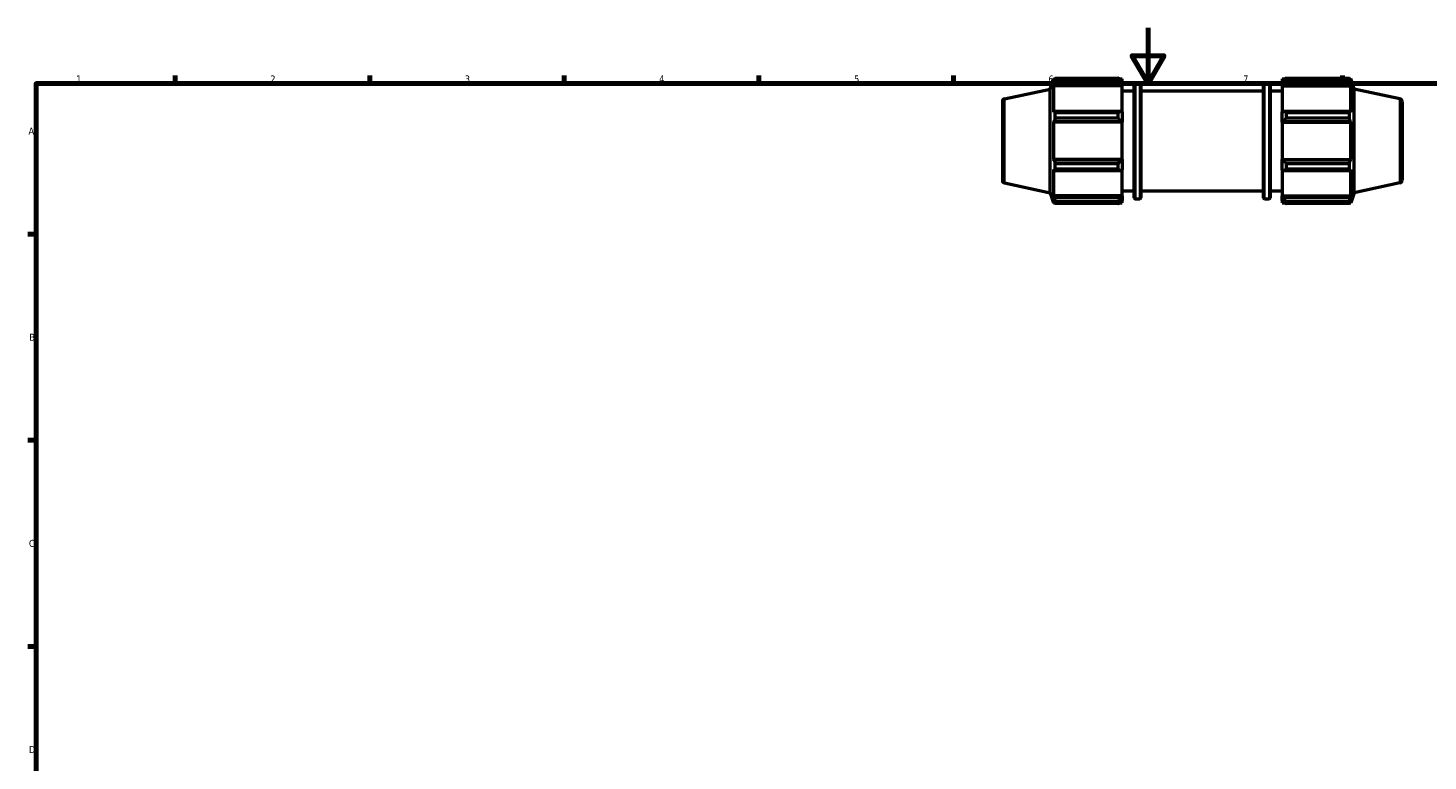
# Model space of a CAD drawing. Header units: millimetres. Extents: x 0 to 931, y 0 to 945.
# Tile 2 of 5: x 17 to 521, y 330 to 594. Entities that reach past the tile are written whole.
import ezdxf

# ---------------------------------------------------------------- set-up
doc = ezdxf.new("R2010")
doc.units = ezdxf.units.MM
for name, color, linetype, lineweight in [('Border (ISO)', 7, 'Continuous', 70), ('Visible (ISO)', 7, 'Continuous', 50), ('Visible Narrow (ISO)', 7, 'Continuous', 35)]:
    doc.layers.add(name, color=color, linetype=linetype, lineweight=lineweight)
doc.styles.add('Note Text (ISO)', font='tahoma.ttf')

# ---------------------------------------------------------------- blocks, each defined once
blk = doc.blocks.new('Borders Default Border')
at = {"layer": 'Border (ISO)'}
for p, q in [((70.08, 574), (70.08, 576.9)), ((140.17, 574), (140.17, 576.9)), ((210.25, 574), (210.25, 576.9)), ((280.33, 574), (280.33, 576.9)), ((350.42, 574), (350.42, 576.9)), ((490.58, 574), (490.58, 576.9)), ((20, 519.75), (17.1, 519.75)), ((20, 445.5), (17.1, 445.5)), ((20, 371.25), (17.1, 371.25))]:
    blk.add_line(p, q, dxfattribs=at)
at = {"layer": 'Border (ISO)', "flags": 128}
for points in [[(420.5, 594), (420.5, 574), (414.73, 584), (426.27, 584), (420.5, 574)], [(20, 20), (20, 574), (821, 574), (821, 20), (20, 20)]]:
    blk.add_lwpolyline(points, dxfattribs=at)
at = {"layer": 'Border (ISO)', "color": 232, "true_color": 0xca0064, "char_height": 2.5, "attachment_point": 7, "style": 'Note Text (ISO)'}
for s, insert in [('1', (34.48, 574.4)), ('2', (104.37, 574.4)), ('3', (174.43, 574.35)), ('4', (244.42, 574.4)), ('5', (314.64, 574.35)), ('6', (384.66, 574.35)), ('7', (454.77, 574.4)), ('A', (17.29, 555.62)), ('B', (17.59, 481.38)), ('C', (17.43, 407.08)), ('D', (17.43, 332.88))]:
    blk.add_mtext(s, dxfattribs=dict(at, insert=insert))

msp = doc.modelspace()

# ---------------------------------------------------------------- linework, layer by layer
at = {"layer": 'Visible (ISO)'}
for p, q in [((385.311, 572.014), (386.496, 575.661)), ((386.496, 575.661), (386.496, 574.628)), ((386.496, 575.661), (386.906, 575.661)), ((386.73, 575.314), (386.496, 574.628)), ((387.042, 575.055), (387.042, 575.923)), ((387.042, 575.923), (409.791, 575.923)), ((409.791, 575.055), (387.042, 575.055)), ((409.791, 575.055), (409.791, 575.923)), ((410.21, 575.661), (411.231, 575.661)), ((411.231, 574.856), (410.751, 575.314)), ((411.231, 574.856), (411.231, 575.661)), ((411.231, 574.856), (411.231, 573.352)), ((468.831, 575.661), (468.831, 574.856)), ((468.831, 575.661), (469.853, 575.661)), ((469.311, 575.314), (468.831, 574.856)), ((468.831, 573.352), (468.831, 574.856)), ((470.271, 575.923), (470.271, 575.055)), ((470.271, 575.923), (493.02, 575.923)), ((493.02, 575.055), (470.271, 575.055)), ((493.02, 575.055), (493.02, 575.923)), ((493.156, 575.661), (493.566, 575.661)), ((493.566, 574.628), (493.332, 575.314)), ((493.566, 574.628), (493.566, 575.661)), ((494.751, 572.014), (493.566, 575.661)), ((368.823, 568.509), (385.311, 572.014)), ((385.311, 534.668), (385.311, 572.014)), ((386.496, 573.139), (386.73, 573.777)), ((411.231, 573.139), (386.496, 573.139)), ((386.496, 573.139), (386.496, 563.647)), ((386.73, 573.777), (410.751, 573.777)), ((410.751, 573.777), (411.231, 573.352)), ((411.231, 573.352), (411.231, 573.139)), ((411.231, 563.758), (411.231, 573.139)), ((411.231, 571.341), (415.551, 571.341)), ((415.551, 532.861), (415.551, 573.821)), ((415.951, 574.221), (417.551, 574.221)), ((417.951, 573.821), (417.951, 532.861)), ((417.951, 571.341), (462.111, 571.341)), ((462.111, 532.861), (462.111, 573.821)), ((462.511, 574.221), (464.111, 574.221)), ((464.511, 573.821), (464.511, 532.861)), ((464.511, 571.341), (468.831, 571.341)), ((468.831, 573.352), (469.311, 573.777)), ((468.831, 573.139), (468.831, 573.352)), ((468.831, 573.139), (468.831, 563.758)), ((468.831, 573.139), (493.566, 573.139)), ((469.311, 573.777), (493.332, 573.777)), ((493.332, 573.777), (493.566, 573.139)), ((493.566, 563.647), (493.566, 573.139)), ((494.751, 534.668), (494.751, 572.014)), ((511.239, 568.509), (494.751, 572.014)), ((368.031, 567.531), (368.031, 539.15)), ((512.031, 567.531), (512.031, 539.15)), ((386.73, 563.979), (386.496, 563.647)), ((386.496, 560.052), (386.73, 560.269)), ((411.231, 560.052), (386.496, 560.052)), ((386.496, 560.052), (386.496, 546.629)), ((410.751, 563.979), (386.73, 563.979)), ((386.73, 560.269), (410.751, 560.269)), ((387.042, 561.467), (387.042, 563.562)), ((387.042, 563.562), (409.791, 563.562)), ((409.791, 561.467), (387.042, 561.467)), ((409.791, 561.467), (409.791, 563.562)), ((411.231, 563.758), (410.751, 563.979)), ((410.751, 560.269), (411.231, 560.125)), ((411.231, 563.758), (411.231, 560.125)), ((411.231, 560.125), (411.231, 560.052)), ((411.231, 546.629), (411.231, 560.052)), ((469.311, 563.979), (468.831, 563.758)), ((468.831, 560.125), (468.831, 563.758)), ((468.831, 560.125), (469.311, 560.269)), ((468.831, 560.052), (468.831, 560.125)), ((468.831, 560.052), (468.831, 546.629)), ((468.831, 560.052), (493.566, 560.052)), ((493.332, 563.979), (469.311, 563.979)), ((469.311, 560.269), (493.332, 560.269)), ((470.271, 563.562), (470.271, 561.467)), ((470.271, 563.562), (493.02, 563.562)), ((493.02, 561.467), (470.271, 561.467)), ((493.02, 561.467), (493.02, 563.562)), ((493.566, 563.647), (493.332, 563.979)), ((493.332, 560.269), (493.566, 560.052)), ((493.566, 546.629), (493.566, 560.052)), ((386.73, 546.412), (386.496, 546.629)), ((411.231, 546.629), (386.496, 546.629)), ((410.751, 546.412), (386.73, 546.412)), ((387.042, 543.119), (387.042, 545.214)), ((387.042, 545.214), (409.791, 545.214)), ((409.791, 543.119), (409.791, 545.214)), ((411.231, 546.557), (410.751, 546.412)), ((411.231, 546.629), (411.231, 546.557)), ((411.231, 546.557), (411.231, 542.924)), ((468.831, 546.557), (468.831, 546.629)), ((468.831, 546.629), (493.566, 546.629)), ((468.831, 542.924), (468.831, 546.557)), ((469.311, 546.412), (468.831, 546.557)), ((493.332, 546.412), (469.311, 546.412)), ((470.271, 545.214), (470.271, 543.119)), ((470.271, 545.214), (493.02, 545.214)), ((493.02, 543.119), (493.02, 545.214)), ((493.566, 546.629), (493.332, 546.412)), ((386.496, 543.034), (386.73, 542.702)), ((386.496, 543.034), (386.496, 533.543)), ((386.73, 542.702), (410.751, 542.702)), ((409.791, 543.119), (387.042, 543.119)), ((410.751, 542.702), (411.231, 542.924)), ((411.231, 533.543), (411.231, 542.924)), ((468.831, 542.924), (469.311, 542.702)), ((468.831, 542.924), (468.831, 533.543)), ((469.311, 542.702), (493.332, 542.702)), ((493.02, 543.119), (470.271, 543.119)), ((493.332, 542.702), (493.566, 543.034)), ((493.566, 533.543), (493.566, 543.034)), ((368.823, 538.172), (385.311, 534.668)), ((385.311, 534.668), (386.496, 531.021)), ((411.231, 535.341), (415.551, 535.341)), ((417.951, 535.341), (462.111, 535.341)), ((464.511, 535.341), (468.831, 535.341)), ((494.751, 534.668), (493.566, 531.021)), ((511.239, 538.172), (494.751, 534.668)), ((386.73, 532.904), (386.496, 533.543)), ((411.231, 533.543), (386.496, 533.543)), ((386.496, 532.054), (386.73, 531.367)), ((386.496, 532.054), (386.496, 531.021)), ((386.496, 531.021), (386.906, 531.021)), ((410.751, 532.904), (386.73, 532.904)), ((387.042, 530.758), (387.042, 531.626)), ((387.042, 531.626), (409.791, 531.626)), ((409.791, 530.758), (387.042, 530.758)), ((409.791, 530.758), (409.791, 531.626)), ((410.21, 531.021), (411.231, 531.021)), ((411.231, 533.33), (410.751, 532.904)), ((410.751, 531.367), (411.231, 531.825)), ((411.231, 533.543), (411.231, 533.33)), ((411.231, 533.33), (411.231, 531.825)), ((411.231, 531.021), (411.231, 531.825)), ((415.951, 532.461), (417.551, 532.461)), ((462.511, 532.461), (464.111, 532.461)), ((468.831, 533.33), (468.831, 533.543)), ((468.831, 533.543), (493.566, 533.543)), ((468.831, 531.825), (468.831, 533.33)), ((469.311, 532.904), (468.831, 533.33)), ((468.831, 531.825), (469.311, 531.367)), ((468.831, 531.825), (468.831, 531.021)), ((468.831, 531.021), (469.853, 531.021)), ((493.332, 532.904), (469.311, 532.904)), ((470.271, 531.626), (470.271, 530.758)), ((470.271, 531.626), (493.02, 531.626)), ((493.02, 530.758), (470.271, 530.758)), ((493.02, 530.758), (493.02, 531.626)), ((493.156, 531.021), (493.566, 531.021)), ((493.566, 533.543), (493.332, 532.904)), ((493.332, 531.367), (493.566, 532.054)), ((493.566, 531.021), (493.566, 532.054))]:
    msp.add_line(p, q, dxfattribs=at)
for centre, radius, start, end in [((415.951, 573.821), 0.4, 90, 180), ((417.551, 573.821), 0.4, 0, 90), ((462.511, 573.821), 0.4, 90, 180), ((464.111, 573.821), 0.4, 0, 90), ((369.031, 567.531), 1, 102, 180), ((511.031, 567.531), 1, 0, 78), ((369.031, 539.15), 1, 180, 258), ((511.031, 539.15), 1, 282, 0), ((415.951, 532.861), 0.4, 180, 270), ((417.551, 532.861), 0.4, 270, 0), ((462.511, 532.861), 0.4, 180, 270), ((464.111, 532.861), 0.4, 270, 0)]:
    msp.add_arc(centre, radius, start, end, dxfattribs=at)
for points, weights in [([(386.73, 575.314), (386.88, 575.612), (387.042, 575.923)], [1.00505210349, 1.00293231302, 1]), ([(387.042, 575.055), (386.88, 574.403), (386.73, 573.777)], [1, 1.00293231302, 1.00505210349]), ([(410.751, 575.314), (410.29, 575.612), (409.791, 575.923)], [1.00634947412, 1.01215626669, 1.01716554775]), ([(409.791, 575.055), (410.29, 574.403), (410.751, 573.777)], [1.01716554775, 1.01215626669, 1.00634947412]), ([(470.271, 575.923), (469.772, 575.612), (469.311, 575.314)], [1.01716554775, 1.01215626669, 1.00634947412]), ([(469.311, 573.777), (469.772, 574.403), (470.271, 575.055)], [1.00634947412, 1.01215626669, 1.01716554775]), ([(493.02, 575.923), (493.183, 575.612), (493.332, 575.314)], [1, 1.00293231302, 1.00505210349]), ([(493.332, 573.777), (493.183, 574.403), (493.02, 575.055)], [1.00505210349, 1.00293231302, 1]), ([(386.73, 563.979), (386.88, 563.775), (387.042, 563.562)], [1.00505210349, 1.00293231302, 1]), ([(387.042, 561.467), (386.88, 560.856), (386.73, 560.269)], [1, 1.00293231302, 1.00505210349]), ([(410.751, 563.979), (410.29, 563.775), (409.791, 563.562)], [1.00634947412, 1.01215626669, 1.01716554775]), ([(409.791, 561.467), (410.29, 560.856), (410.751, 560.269)], [1.01716554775, 1.01215626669, 1.00634947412]), ([(470.271, 563.562), (469.772, 563.775), (469.311, 563.979)], [1.01716554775, 1.01215626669, 1.00634947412]), ([(469.311, 560.269), (469.772, 560.856), (470.271, 561.467)], [1.00634947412, 1.01215626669, 1.01716554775]), ([(493.02, 563.562), (493.183, 563.775), (493.332, 563.979)], [1, 1.00293231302, 1.00505210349]), ([(493.332, 560.269), (493.183, 560.856), (493.02, 561.467)], [1.00505210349, 1.00293231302, 1]), ([(386.73, 546.412), (386.88, 545.825), (387.042, 545.214)], [1.00505210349, 1.00293231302, 1]), ([(410.751, 546.412), (410.29, 545.825), (409.791, 545.214)], [1.00634947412, 1.01215626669, 1.01716554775]), ([(470.271, 545.214), (469.772, 545.825), (469.311, 546.412)], [1.01716554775, 1.01215626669, 1.00634947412]), ([(493.02, 545.214), (493.183, 545.825), (493.332, 546.412)], [1, 1.00293231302, 1.00505210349]), ([(387.042, 543.119), (386.88, 542.906), (386.73, 542.702)], [1, 1.00293231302, 1.00505210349]), ([(409.791, 543.119), (410.29, 542.906), (410.751, 542.702)], [1.01716554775, 1.01215626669, 1.00634947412]), ([(469.311, 542.702), (469.772, 542.906), (470.271, 543.119)], [1.00634947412, 1.01215626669, 1.01716554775]), ([(493.332, 542.702), (493.183, 542.906), (493.02, 543.119)], [1.00505210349, 1.00293231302, 1]), ([(386.73, 532.904), (386.88, 532.278), (387.042, 531.626)], [1.00505210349, 1.00293231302, 1]), ([(387.042, 530.758), (386.88, 531.069), (386.73, 531.367)], [1, 1.00293231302, 1.00505210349]), ([(410.751, 532.904), (410.29, 532.278), (409.791, 531.626)], [1.00634947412, 1.01215626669, 1.01716554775]), ([(409.791, 530.758), (410.29, 531.069), (410.751, 531.367)], [1.01716554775, 1.01215626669, 1.00634947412]), ([(470.271, 531.626), (469.772, 532.278), (469.311, 532.904)], [1.01716554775, 1.01215626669, 1.00634947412]), ([(469.311, 531.367), (469.772, 531.069), (470.271, 530.758)], [1.00634947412, 1.01215626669, 1.01716554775]), ([(493.02, 531.626), (493.183, 532.278), (493.332, 532.904)], [1, 1.00293231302, 1.00505210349]), ([(493.332, 531.367), (493.183, 531.069), (493.02, 530.758)], [1.00505210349, 1.00293231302, 1])]:
    msp.add_rational_spline(points, weights, degree=2, dxfattribs=at)
at = {"layer": 'Visible Narrow (ISO)'}
for p, q in [((415.951, 573.964), (415.951, 532.718)), ((417.551, 532.718), (417.551, 573.964)), ((462.511, 573.964), (462.511, 532.718)), ((464.111, 532.718), (464.111, 573.964)), ((368.823, 538.359), (368.823, 568.322)), ((511.239, 538.359), (511.239, 568.322))]:
    msp.add_line(p, q, dxfattribs=at)

# ---------------------------------------------------------------- block references
msp.add_blockref('Borders Default Border', (0, 0))

doc.saveas('drawing.dxf')
